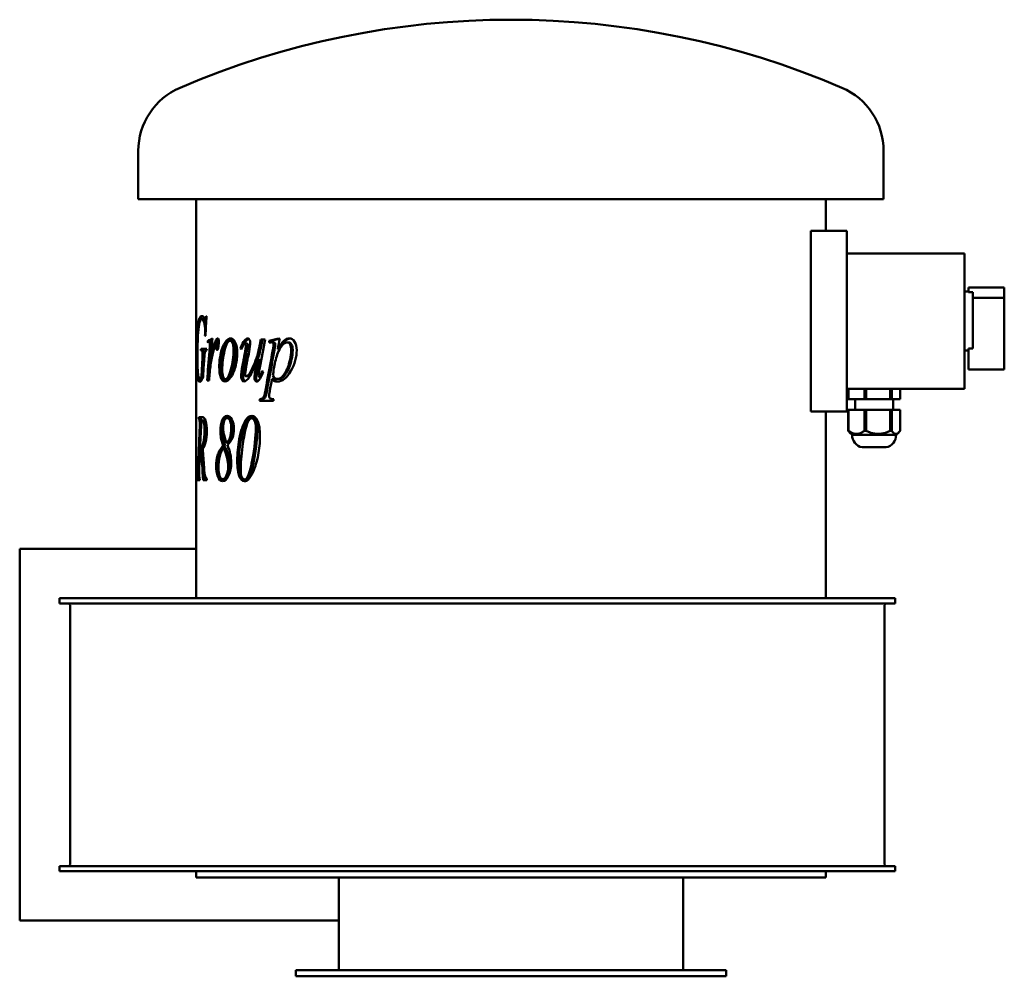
# Model space of a CAD drawing. Header units: millimetres. Extents: x 396 to 864, y 218 to 673.
import ezdxf

# ---------------------------------------------------------------- set-up
doc = ezdxf.new("R2010")
doc.units = ezdxf.units.MM
doc.header["$LTSCALE"] = 3
doc.layers.add('Widoczne (ISO)', color=7, linetype='Continuous', lineweight=50)

msp = doc.modelspace()

# ---------------------------------------------------------------- linework, layer by layer
at = {"layer": 'Widoczne (ISO)'}
for p, q in [((452, 587.75), (452, 610.75)), ((807, 587.75), (807, 610.75)), ((807, 587.75), (452, 587.75)), ((479.5, 484.03), (479.5, 587.75)), ((779.5, 572.75), (779.5, 587.75)), ((772.27, 486.75), (772.27, 572.75)), ((772.27, 572.75), (789.5, 572.75)), ((789.5, 572.75), (789.5, 486.75)), ((789.5, 562), (845.5, 562)), ((845.5, 497.5), (845.5, 562)), ((847.5, 545.75), (864.5, 545.75)), ((847.5, 545.75), (847.5, 543.58)), ((864.5, 540.75), (864.5, 545.75)), ((845.5, 543.75), (847.5, 543.75)), ((849.5, 543.58), (847.5, 543.58)), ((849.5, 543.58), (849.5, 516.67)), ((849.5, 540.75), (864.5, 540.75)), ((864.5, 506.75), (864.5, 540.75)), ((483.23, 530.67), (482.25, 530.67)), ((484.42, 530.67), (483.83, 530.67)), ((484.51, 532.16), (484.31, 532.16)), ((483.76, 522.7), (483.96, 522.7)), ((512.36, 520.98), (510.29, 520.98)), ((484.57, 516.55), (481.87, 516.55)), ((486.1, 520.27), (485.13, 520.27)), ((486.62, 519.66), (485.66, 519.66)), ((486.94, 519.32), (485.99, 519.32)), ((489.75, 518.12), (488.81, 518.12)), ((489.96, 517.38), (489.02, 517.38)), ((496.59, 520.35), (495.7, 520.35)), ((501.25, 516.77), (500.66, 516.77)), ((503.51, 520.54), (502.66, 520.54)), ((503.77, 519.07), (502.93, 519.07)), ((510.77, 519.15), (509.98, 519.15)), ((515.17, 520.37), (514.4, 520.37)), ((514.4, 519.51), (514.4, 520.37)), ((515.17, 519.64), (515.17, 520.37)), ((516.32, 519.66), (515.56, 519.66)), ((519.14, 516.4), (518.39, 516.4)), ((523.61, 519.56), (522.9, 519.56)), ((847.5, 516.67), (849.5, 516.67)), ((847.5, 516.67), (847.5, 506.75)), ((481.82, 515.69), (481.93, 515.69)), ((482.92, 515.69), (481.93, 515.69)), ((483.48, 515.05), (482.5, 515.05)), ((509.53, 511.7), (508.73, 511.7)), ((845.5, 515.75), (847.5, 515.75)), ((486.73, 510.74), (486.41, 510.74)), ((847.5, 506.75), (864.5, 506.75)), ((482.22, 502.5), (481.23, 502.5)), ((482.87, 503.56), (482.1, 503.56)), ((494.42, 502.06), (493.51, 502.06)), ((504.28, 503.44), (503.44, 503.44)), ((510.38, 503.12), (509.58, 503.12)), ((516.43, 502.04), (515.67, 502.04)), ((519.22, 502.19), (518.48, 502.19)), ((484.79, 501.47), (485.71, 501.47)), ((789.5, 497.5), (845.5, 497.5)), ((790.16, 497.5), (790.16, 492.5)), ((790.17, 497.5), (790.17, 492.5)), ((790.32, 497.5), (790.32, 492.5)), ((797.85, 497.5), (797.85, 492.5)), ((798.67, 497.5), (798.67, 492.5)), ((810.19, 497.5), (810.19, 492.5)), ((810.85, 497.5), (810.85, 492.5)), ((814.83, 497.5), (814.83, 492.5)), ((814.84, 497.5), (814.84, 492.5)), ((510.71, 492.6), (509.92, 492.6)), ((790.16, 492.5), (790.17, 492.5)), ((790.17, 492.5), (790.32, 492.5)), ((790.32, 492.5), (797.85, 492.5)), ((793.5, 492.5), (793.5, 487.5)), ((797.85, 492.5), (798.67, 492.5)), ((798.67, 492.5), (810.19, 492.5)), ((810.19, 492.5), (810.85, 492.5)), ((810.85, 492.5), (814.83, 492.5)), ((811.5, 492.5), (811.5, 487.5)), ((814.83, 492.5), (814.84, 492.5)), ((509.78, 491.79), (516.34, 491.79)), ((479.52, 484.03), (479.5, 484.03)), ((480.84, 483.22), (481.83, 483.22)), ((482.49, 484.03), (480.86, 484.03)), ((495.14, 483.54), (494.24, 483.54)), ((506.86, 483.49), (506.03, 483.49)), ((772.27, 486.75), (789.5, 486.75)), ((779.5, 397.75), (779.5, 486.75)), ((790.16, 487.5), (790.17, 487.5)), ((790.16, 487.5), (790.16, 477.46)), ((790.17, 487.5), (790.32, 487.5)), ((790.17, 487.5), (790.17, 477.46)), ((790.32, 487.5), (797.85, 487.5)), ((790.32, 487.5), (790.32, 477.46)), ((797.85, 487.5), (798.67, 487.5)), ((797.85, 487.5), (797.85, 477.46)), ((798.67, 487.5), (810.19, 487.5)), ((798.67, 487.5), (798.67, 477.46)), ((810.19, 487.5), (810.85, 487.5)), ((810.19, 487.5), (810.19, 477.46)), ((810.85, 487.5), (814.83, 487.5)), ((810.85, 487.5), (810.85, 477.46)), ((814.83, 487.5), (814.83, 477.46)), ((814.83, 487.5), (814.84, 487.5)), ((814.84, 487.5), (814.84, 477.46)), ((483.34, 482.46), (482.36, 482.46)), ((479.5, 464.61), (479.5, 476.77)), ((790.8, 476.7), (790.78, 476.72)), ((792, 475.5), (790.8, 476.7)), ((813, 475.5), (792, 475.5)), ((813, 475.5), (814.2, 476.7)), ((814.2, 476.7), (814.22, 476.72)), ((482.85, 470.01), (481.86, 470.01)), ((493.35, 470.35), (492.43, 470.35)), ((493.69, 469.44), (492.77, 469.44)), ((494.96, 471.75), (494.06, 471.75)), ((808.25, 469.63), (796.75, 469.63)), ((479.96, 465.32), (479.5, 465.32)), ((482.37, 468.95), (481.38, 468.95)), ((482.71, 468.61), (481.96, 468.61)), ((479.5, 462.38), (479.89, 462.38)), ((479.5, 397.75), (479.5, 462.38)), ((481, 459.86), (480.51, 459.86)), ((481.05, 455.18), (480.21, 455.18)), ((480.92, 456.18), (480.35, 456.18)), ((504.66, 455.2), (503.82, 455.2)), ((479.99, 454.03), (481.36, 454.03)), ((481.01, 454.83), (480.01, 454.83)), ((482.89, 454.03), (484.58, 454.03)), ((493.17, 454.54), (492.25, 454.54)), ((503.42, 454.32), (502.58, 454.32)), ((395.5, 244.25), (395.5, 421.25)), ((395.5, 421.25), (479.5, 421.25)), ((414.5, 397.75), (414.5, 395.25)), ((414.5, 397.75), (624.86, 397.75)), ((624.86, 395.25), (414.5, 395.25)), ((419.5, 394.45), (419.5, 271.05)), ((624.86, 397.75), (812.5, 397.75)), ((812.5, 395.25), (624.86, 395.25)), ((807.5, 394.45), (807.5, 271.05)), ((812.5, 397.75), (812.5, 395.25)), ((624.86, 270.25), (414.5, 270.25)), ((414.5, 267.75), (414.5, 270.25)), ((624.86, 267.75), (414.5, 267.75)), ((479.5, 267.75), (479.5, 264.75)), ((812.5, 270.25), (624.86, 270.25)), ((812.5, 267.75), (624.86, 267.75)), ((779.5, 267.75), (779.5, 264.75)), ((812.5, 267.75), (812.5, 270.25)), ((779.5, 264.75), (479.5, 264.75)), ((547.5, 220.75), (547.5, 264.75)), ((711.5, 220.75), (711.5, 264.75)), ((547.5, 244.25), (395.5, 244.25)), ((527, 220.75), (732, 220.75)), ((527, 217.75), (527, 220.75)), ((732, 217.75), (732, 220.75)), ((527, 217.75), (732, 217.75))]:
    msp.add_line(p, q, dxfattribs=at)
for centre, radius, start, end in [((629.5, 273.25), 400, 66.7905, 113.2095), ((484.78, 610.75), 32.78, 113.2095, 180), ((774.22, 610.75), 32.78, 0, 66.7905), ((798, 475.5), 6, 180, 257.9753), ((807, 475.5), 6, 282.0247, 0), ((418.7, 394.45), 0.8, 0, 90), ((808.3, 394.45), 0.8, 90, 180), ((418.7, 271.05), 0.8, 270, 0), ((808.3, 271.05), 0.8, 180, 270)]:
    msp.add_arc(centre, radius, start, end, dxfattribs=at)
for centre, ratio, end_param in [((790.23, 489.91), 0.170605, 6.252906), ((790.24, 489.91), 0.175284, 6.317947), ((798.26, 489.91), 0.94026, 6.317947), ((810.52, 489.91), 0.764975, 6.317947)]:
    msp.add_ellipse(centre, major_axis=(0, -12.46), ratio=ratio, start_param=6.248424, end_param=end_param, dxfattribs=at)
for points, knots in [([(479.8, 513.09), (479.8, 515.69), (479.83, 518.16), (479.91, 520.49), (479.99, 522.83), (480.1, 524.81), (480.26, 526.43), (480.43, 528.04), (480.63, 529.32), (480.89, 530.25)], [0, 0, 0, 0, 1, 1, 1, 2, 2, 2, 3, 3, 3, 3]), ([(483.81, 525.15), (483.81, 526.61), (483.65, 527.89), (483.36, 529), (483.07, 530.11), (482.68, 530.67), (482.25, 530.67)], [0, 0, 0, 0, 1, 1, 1, 2, 2, 2, 2]), ([(483.83, 530.67), (483.92, 530.67), (483.99, 530.75), (484.06, 530.92), (484.12, 531.09), (484.2, 531.51), (484.31, 532.16)], [0, 0, 0, 0, 1, 1, 1, 2, 2, 2, 2]), ([(489.74, 521.5), (489.92, 521.5), (490.06, 521.36), (490.17, 521.07), (490.27, 520.78), (490.33, 520.36), (490.33, 519.81)], [0, 0, 0, 0, 1, 1, 1, 2, 2, 2, 2]), ([(490.57, 507.9), (490.57, 510.07), (490.8, 512.25), (491.28, 514.43), (491.77, 516.61), (492.43, 518.33), (493.3, 519.6), (494.18, 520.87), (495.06, 521.5), (495.94, 521.5)], [0, 0, 0, 0, 1, 1, 1, 2, 2, 2, 3, 3, 3, 3]), ([(491.49, 507.9), (491.49, 510.07), (491.72, 512.25), (492.21, 514.43), (492.69, 516.61), (493.34, 518.33), (494.21, 519.6), (494.93, 520.65), (495.66, 521.27), (496.39, 521.44)], [0, 0, 0, 0, 1, 1, 1, 2, 2, 2, 2.82985, 2.82985, 2.82985, 2.82985]), ([(495.94, 521.5), (496.84, 521.5), (497.6, 520.86), (498.21, 519.58), (498.82, 518.29), (499.13, 516.63), (499.13, 514.59)], [0, 0, 0, 0, 1, 1, 1, 2, 2, 2, 2]), ([(504.2, 521.5), (504.53, 521.5), (504.8, 521.29), (505, 520.87), (505.21, 520.46), (505.32, 519.93), (505.32, 519.29)], [0, 0, 0, 0, 1, 1, 1, 2, 2, 2, 2]), ([(518.39, 516.4), (519.47, 518.3), (520.45, 519.62), (521.32, 520.37), (522.19, 521.12), (523.1, 521.5), (524.04, 521.5)], [0, 0, 0, 0, 1, 1, 1, 2, 2, 2, 2]), ([(519.14, 516.4), (520.2, 518.3), (521.18, 519.62), (522.04, 520.37), (522.79, 521.02), (523.56, 521.39), (524.36, 521.48)], [0, 0, 0, 0, 1, 1, 1, 1.862881, 1.862881, 1.862881, 1.862881]), ([(524.04, 521.5), (524.97, 521.5), (525.78, 520.98), (526.45, 519.94), (527.13, 518.91), (527.47, 517.55), (527.47, 515.89)], [0, 0, 0, 0, 1, 1, 1, 2, 2, 2, 2]), ([(489.49, 516.03), (489.37, 516.03), (489.27, 516.14), (489.18, 516.36), (489.1, 516.58), (489.05, 516.92), (489.02, 517.38)], [0, 0, 0, 0, 1, 1, 1, 2, 2, 2, 2]), ([(495.7, 520.35), (494.72, 520.35), (493.85, 518.79), (493.09, 515.69), (492.33, 512.59), (491.97, 509.51), (491.97, 506.45)], [0, 0, 0, 0, 1, 1, 1, 2, 2, 2, 2]), ([(493.51, 502.06), (494.4, 502.06), (495.26, 503.61), (496.1, 506.7), (496.94, 509.78), (497.38, 512.92), (497.38, 516.11)], [0, 0, 0, 0, 1, 1, 1, 2, 2, 2, 2]), ([(494.42, 502.06), (495.3, 502.06), (496.16, 503.61), (496.99, 506.7), (497.82, 509.78), (498.26, 512.92), (498.26, 516.11)], [0, 0, 0, 0, 1, 1, 1, 2, 2, 2, 2]), ([(497.38, 516.11), (497.38, 517.48), (497.22, 518.53), (496.91, 519.26), (496.59, 519.98), (496.19, 520.35), (495.7, 520.35)], [0, 0, 0, 0, 1, 1, 1, 2, 2, 2, 2]), ([(498.26, 516.11), (498.26, 517.48), (498.1, 518.53), (497.79, 519.26), (497.48, 519.98), (497.08, 520.35), (496.59, 520.35)], [0, 0, 0, 0, 1, 1, 1, 2, 2, 2, 2]), ([(502.93, 519.07), (502.72, 519.07), (502.53, 518.96), (502.33, 518.74), (502.14, 518.52), (501.69, 517.7), (501.02, 516.28)], [0, 0, 0, 0, 1, 1, 1, 2, 2, 2, 2]), ([(503.31, 518.44), (503.31, 518.6), (503.27, 518.75), (503.19, 518.88), (503.11, 519.01), (503.02, 519.07), (502.93, 519.07)], [0, 0, 0, 0, 1, 1, 1, 2, 2, 2, 2]), ([(503.44, 503.44), (503.72, 503.44), (504.08, 503.68), (504.53, 504.16), (504.98, 504.64), (505.59, 505.72), (506.36, 507.41), (507.14, 509.09), (507.79, 510.67), (508.31, 512.14), (508.83, 513.61), (509.38, 515.94), (509.98, 519.15)], [0, 0, 0, 0, 1, 1, 1, 2, 2, 2, 3, 3, 3, 4, 4, 4, 4]), ([(504.15, 518.44), (504.15, 518.6), (504.11, 518.75), (504.03, 518.88), (503.95, 519.01), (503.87, 519.07), (503.77, 519.07)], [0, 0, 0, 0, 1, 1, 1, 2, 2, 2, 2]), ([(508.96, 511.7), (509.01, 511.84), (509.07, 511.99), (509.12, 512.14), (509.63, 513.61), (510.18, 515.94), (510.77, 519.15)], [2.900712, 2.900712, 2.900712, 2.900712, 3, 3, 3, 4, 4, 4, 4]), ([(516.47, 518.41), (516.47, 518.8), (516.4, 519.11), (516.25, 519.33), (516.1, 519.55), (515.87, 519.66), (515.56, 519.66)], [0, 0, 0, 0, 1, 1, 1, 2, 2, 2, 2]), ([(517.23, 518.41), (517.23, 518.8), (517.15, 519.11), (517, 519.33), (516.85, 519.55), (516.62, 519.66), (516.32, 519.66)], [0, 0, 0, 0, 1, 1, 1, 2, 2, 2, 2]), ([(522.9, 519.56), (521.76, 519.56), (520.65, 518.65), (519.57, 516.83), (518.49, 515.01), (517.73, 512.87), (517.25, 510.42)], [0, 0, 0, 0, 1, 1, 1, 2, 2, 2, 2]), ([(518.48, 502.19), (519, 502.19), (519.54, 502.4), (520.09, 502.82), (520.64, 503.25), (521.18, 503.88), (521.71, 504.72), (522.25, 505.56), (522.73, 506.53), (523.16, 507.63), (523.6, 508.72), (523.98, 510.01), (524.33, 511.5), (524.67, 512.99), (524.84, 514.46), (524.84, 515.91)], [0, 0, 0, 0, 1, 1, 1, 2, 2, 2, 3, 3, 3, 4, 4, 4, 5, 5, 5, 5]), ([(519.22, 502.19), (519.74, 502.19), (520.28, 502.4), (520.82, 502.82), (521.36, 503.25), (521.9, 503.88), (522.43, 504.72), (522.96, 505.56), (523.44, 506.53), (523.87, 507.63), (524.3, 508.72), (524.69, 510.01), (525.03, 511.5), (525.37, 512.99), (525.54, 514.46), (525.54, 515.91)], [0, 0, 0, 0, 1, 1, 1, 2, 2, 2, 3, 3, 3, 4, 4, 4, 5, 5, 5, 5]), ([(524.84, 515.91), (524.84, 517.09), (524.65, 517.99), (524.26, 518.62), (523.87, 519.25), (523.41, 519.56), (522.9, 519.56)], [0, 0, 0, 0, 1, 1, 1, 2, 2, 2, 2]), ([(525.54, 515.91), (525.54, 517.09), (525.35, 517.99), (524.96, 518.62), (524.57, 519.25), (524.12, 519.56), (523.61, 519.56)], [0, 0, 0, 0, 1, 1, 1, 2, 2, 2, 2]), ([(481.24, 500.79), (480.76, 500.79), (480.47, 501.38), (480.27, 502.57), (480.07, 503.75), (479.96, 505.32), (479.89, 507.27), (479.82, 509.22), (479.8, 511.16), (479.8, 513.09)], [0, 0, 0, 0, 1, 1, 1, 2, 2, 2, 3, 3, 3, 3]), ([(480.14, 512.8), (480.14, 510), (480.2, 507.59), (480.36, 505.56), (480.52, 503.52), (480.77, 502.5), (481.23, 502.5)], [0, 0, 0, 0, 1, 1, 1, 2, 2, 2, 2]), ([(484.52, 515.69), (484.22, 515.67), (484.02, 515.54), (483.9, 515.29), (483.78, 515.03), (483.67, 514.6), (483.58, 514)], [0, 0, 0, 0, 1, 1, 1, 2, 2, 2, 2]), ([(499.13, 514.59), (499.13, 512.37), (498.84, 510.17), (498.27, 508.01), (497.7, 505.84), (496.92, 504.13), (495.97, 502.86), (495.01, 501.59), (494.13, 500.96), (493.3, 500.96)], [0, 0, 0, 0, 1, 1, 1, 2, 2, 2, 3, 3, 3, 3]), ([(508.73, 511.7), (507.19, 507.59), (505.95, 504.78), (504.97, 503.25), (503.99, 501.72), (503.12, 500.96), (502.34, 500.96)], [0, 0, 0, 0, 1, 1, 1, 2, 2, 2, 2]), ([(527.47, 515.89), (527.47, 512.63), (526.49, 509.33), (524.61, 505.98), (522.72, 502.63), (520.58, 500.96), (518.23, 500.96)], [0, 0, 0, 0, 1, 1, 1, 2, 2, 2, 2]), ([(493.3, 500.96), (492.45, 500.96), (491.79, 501.61), (491.3, 502.9), (490.8, 504.19), (490.57, 505.85), (490.57, 507.9)], [0, 0, 0, 0, 1, 1, 1, 2, 2, 2, 2]), ([(493.76, 501.02), (493.13, 501.22), (492.62, 501.84), (492.22, 502.9), (491.73, 504.19), (491.49, 505.85), (491.49, 507.9)], [0.182812, 0.182812, 0.182812, 0.182812, 1, 1, 1, 2, 2, 2, 2]), ([(481.23, 502.5), (481.34, 502.5), (481.46, 502.57), (481.57, 502.7), (481.68, 502.83), (481.85, 503.12), (482.1, 503.56)], [0, 0, 0, 0, 1, 1, 1, 2, 2, 2, 2]), ([(482.83, 502.95), (482.41, 502.08), (482.1, 501.5), (481.88, 501.22), (481.66, 500.93), (481.45, 500.79), (481.24, 500.79)], [0, 0, 0, 0, 1, 1, 1, 2, 2, 2, 2]), ([(482.22, 502.5), (482.33, 502.5), (482.44, 502.57), (482.55, 502.7), (482.63, 502.78), (482.72, 502.93), (482.84, 503.14)], [0, 0, 0, 0, 1, 1, 1, 1.639853, 1.639853, 1.639853, 1.639853]), ([(491.97, 506.45), (491.97, 505.04), (492.11, 503.96), (492.4, 503.2), (492.69, 502.44), (493.06, 502.06), (493.51, 502.06)], [0, 0, 0, 0, 1, 1, 1, 2, 2, 2, 2]), ([(502.34, 500.96), (501.96, 500.96), (501.65, 501.19), (501.4, 501.66), (501.15, 502.12), (501.03, 502.72), (501.03, 503.44)], [0, 0, 0, 0, 1, 1, 1, 2, 2, 2, 2]), ([(502.81, 501.05), (502.6, 501.16), (502.42, 501.36), (502.26, 501.66), (502.01, 502.12), (501.89, 502.72), (501.89, 503.44)], [0.35814, 0.35814, 0.35814, 0.35814, 1, 1, 1, 2, 2, 2, 2]), ([(502.87, 504.37), (502.87, 504.07), (502.92, 503.84), (503.02, 503.68), (503.13, 503.52), (503.26, 503.44), (503.44, 503.44)], [0, 0, 0, 0, 1, 1, 1, 2, 2, 2, 2]), ([(504.28, 503.44), (504.55, 503.44), (504.91, 503.68), (505.36, 504.16), (505.5, 504.31), (505.66, 504.53), (505.84, 504.8)], [0, 0, 0, 0, 1, 1, 1, 1.317762, 1.317762, 1.317762, 1.317762]), ([(508.29, 500.96), (508.01, 500.96), (507.77, 501.12), (507.6, 501.45), (507.42, 501.78), (507.33, 502.19), (507.33, 502.7)], [0, 0, 0, 0, 1, 1, 1, 2, 2, 2, 2]), ([(508.74, 501.07), (508.61, 501.15), (508.5, 501.27), (508.41, 501.45), (508.24, 501.78), (508.15, 502.19), (508.15, 502.7)], [0.463069, 0.463069, 0.463069, 0.463069, 1, 1, 1, 2, 2, 2, 2]), ([(509.33, 503.83), (509.33, 503.58), (509.35, 503.4), (509.39, 503.29), (509.44, 503.17), (509.5, 503.12), (509.58, 503.12)], [0, 0, 0, 0, 1, 1, 1, 2, 2, 2, 2]), ([(509.58, 503.12), (509.7, 503.12), (509.82, 503.22), (509.96, 503.44), (510.1, 503.65), (510.45, 504.55), (511.02, 506.13)], [0, 0, 0, 0, 1, 1, 1, 2, 2, 2, 2]), ([(518.23, 500.96), (517.74, 500.96), (517.3, 501.04), (516.92, 501.19), (516.55, 501.35), (516.13, 501.63), (515.67, 502.04)], [0, 0, 0, 0, 1, 1, 1, 2, 2, 2, 2]), ([(518.61, 500.97), (518.27, 501), (517.96, 501.08), (517.68, 501.19), (517.3, 501.35), (516.88, 501.63), (516.43, 502.04)], [0.252936, 0.252936, 0.252936, 0.252936, 1, 1, 1, 2, 2, 2, 2]), ([(509.92, 492.6), (510.75, 492.67), (511.32, 492.9), (511.62, 493.31), (511.91, 493.72), (512.23, 494.87), (512.55, 496.74)], [0, 0, 0, 0, 1, 1, 1, 2, 2, 2, 2]), ([(510.71, 492.6), (511.54, 492.67), (512.11, 492.9), (512.4, 493.31), (512.7, 493.72), (513.01, 494.87), (513.33, 496.74)], [0, 0, 0, 0, 1, 1, 1, 2, 2, 2, 2]), ([(514.29, 494.15), (514.29, 493.82), (514.35, 493.54), (514.46, 493.31), (514.57, 493.08), (514.75, 492.91), (515, 492.79), (515.24, 492.66), (515.74, 492.6), (516.49, 492.6)], [0, 0, 0, 0, 1, 1, 1, 2, 2, 2, 3, 3, 3, 3]), ([(481.29, 480.81), (481.29, 481.48), (481.24, 482.06), (481.16, 482.53), (481.08, 483), (480.96, 483.23), (480.83, 483.22)], [0, 0, 0, 0, 1, 1, 1, 2, 2, 2, 2]), ([(482.17, 482.39), (482.17, 482.44), (482.16, 482.49), (482.15, 482.53), (482.07, 482.99), (481.96, 483.22), (481.83, 483.22)], [0.905822, 0.905822, 0.905822, 0.905822, 1, 1, 1, 1.966667, 1.966667, 1.966667, 1.966667]), ([(482.49, 484.03), (483.15, 484.03), (483.72, 483.41), (484.07, 482.17), (484.42, 480.94), (484.62, 479.31), (484.62, 477.29)], [0, 0, 0, 0, 1, 1, 1, 2, 2, 2, 2]), ([(491.1, 477.46), (491.1, 479.42), (491.38, 481.1), (491.97, 482.52), (492.56, 483.93), (493.31, 484.64), (494.27, 484.64)], [0, 0, 0, 0, 1, 1, 1, 2, 2, 2, 2]), ([(492.03, 477.46), (492.03, 479.42), (492.3, 481.1), (492.89, 482.52), (493.38, 483.71), (493.99, 484.4), (494.74, 484.58)], [0, 0, 0, 0, 1, 1, 1, 1.841268, 1.841268, 1.841268, 1.841268]), ([(494.24, 483.54), (493.67, 483.54), (493.22, 483.12), (492.89, 482.3), (492.56, 481.47), (492.39, 480.41), (492.39, 479.1)], [0, 0, 0, 0, 1, 1, 1, 2, 2, 2, 2]), ([(496.3, 478.68), (496.3, 480.19), (496.1, 481.37), (495.72, 482.24), (495.33, 483.1), (494.83, 483.54), (494.24, 483.54)], [0, 0, 0, 0, 1, 1, 1, 2, 2, 2, 2]), ([(494.27, 484.64), (495.2, 484.64), (495.99, 484.03), (496.61, 482.8), (497.24, 481.57), (497.56, 480.14), (497.56, 478.51)], [0, 0, 0, 0, 1, 1, 1, 2, 2, 2, 2]), ([(497.19, 478.68), (497.19, 480.19), (496.99, 481.37), (496.61, 482.24), (496.23, 483.1), (495.73, 483.54), (495.14, 483.54)], [0, 0, 0, 0, 1, 1, 1, 2, 2, 2, 2]), ([(506.03, 483.49), (505.55, 483.49), (505.06, 483.15), (504.58, 482.48), (504.09, 481.81), (503.59, 480.41), (503.08, 478.29), (502.58, 476.17), (502.1, 473.43), (501.65, 470.08)], [0, 0, 0, 0, 1, 1, 1, 2, 2, 2, 3, 3, 3, 3]), ([(506, 484.64), (507.08, 484.64), (508.01, 483.85), (508.78, 482.27), (509.55, 480.7), (509.94, 478.21), (509.94, 474.81)], [0, 0, 0, 0, 1, 1, 1, 2, 2, 2, 2]), ([(507.97, 478.71), (507.97, 480.34), (507.77, 481.55), (507.38, 482.32), (507, 483.1), (506.54, 483.49), (506.03, 483.49)], [0, 0, 0, 0, 1, 1, 1, 2, 2, 2, 2]), ([(508.78, 478.71), (508.78, 480.34), (508.58, 481.55), (508.2, 482.32), (507.81, 483.1), (507.36, 483.49), (506.86, 483.49)], [0, 0, 0, 0, 1, 1, 1, 2, 2, 2, 2]), ([(483.53, 477.38), (483.53, 479.02), (483.42, 480.27), (483.22, 481.15), (483.01, 482.02), (482.71, 482.46), (482.36, 482.46)], [0, 0, 0, 0, 1, 1, 1, 2, 2, 2, 2]), ([(484.5, 477.38), (484.5, 479.02), (484.39, 480.27), (484.19, 481.15), (483.99, 482.02), (483.69, 482.46), (483.34, 482.46)], [0, 0, 0, 0, 1, 1, 1, 2, 2, 2, 2]), ([(494.06, 471.75), (494.74, 472.29), (495.29, 473.18), (495.69, 474.42), (496.09, 475.66), (496.3, 477.08), (496.3, 478.68)], [0, 0, 0, 0, 1, 1, 1, 2, 2, 2, 2]), ([(497.56, 478.51), (497.56, 476.89), (497.3, 475.42), (496.79, 474.09), (496.28, 472.75), (495.48, 471.66), (494.43, 470.81)], [0, 0, 0, 0, 1, 1, 1, 2, 2, 2, 2]), ([(494.96, 471.75), (495.64, 472.29), (496.19, 473.18), (496.59, 474.42), (496.98, 475.66), (497.19, 477.08), (497.19, 478.68)], [0, 0, 0, 0, 1, 1, 1, 2, 2, 2, 2]), ([(481.86, 470.01), (482.31, 470.01), (482.72, 470.71), (483.04, 472.13), (483.35, 473.54), (483.53, 475.29), (483.53, 477.38)], [0, 0, 0, 0, 1, 1, 1, 2, 2, 2, 2]), ([(484.62, 477.29), (484.62, 475.36), (484.42, 473.59), (484.05, 471.99), (483.69, 470.39), (483.21, 469.38), (482.68, 468.95)], [0, 0, 0, 0, 1, 1, 1, 2, 2, 2, 2]), ([(482.85, 470.01), (483.29, 470.01), (483.7, 470.71), (484.01, 472.13), (484.33, 473.54), (484.5, 475.29), (484.5, 477.38)], [0, 0, 0, 0, 1, 1, 1, 2, 2, 2, 2]), ([(492.43, 470.35), (491.9, 471.97), (491.56, 473.3), (491.37, 474.34), (491.19, 475.39), (491.1, 476.43), (491.1, 477.46)], [0, 0, 0, 0, 1, 1, 1, 2, 2, 2, 2]), ([(493.35, 470.35), (492.82, 471.97), (492.48, 473.3), (492.3, 474.34), (492.11, 475.39), (492.03, 476.43), (492.03, 477.46)], [0, 0, 0, 0, 1, 1, 1, 2, 2, 2, 2]), ([(509.94, 474.81), (509.94, 471.88), (509.65, 468.9), (509.08, 465.86), (508.51, 462.82), (507.71, 460.19), (506.7, 457.97)], [0, 0, 0, 0, 1, 1, 1, 2, 2, 2, 2]), ([(489.09, 460.81), (489.09, 462.48), (489.3, 464.12), (489.75, 465.72), (490.2, 467.32), (491.05, 468.86), (492.43, 470.35)], [0, 0, 0, 0, 1, 1, 1, 2, 2, 2, 2]), ([(490.02, 460.81), (490.02, 462.48), (490.24, 464.12), (490.68, 465.72), (491.13, 467.32), (491.97, 468.86), (493.35, 470.35)], [0, 0, 0, 0, 1, 1, 1, 2, 2, 2, 2]), ([(492.77, 469.44), (491.87, 468.53), (491.22, 467.2), (490.79, 465.47), (490.36, 463.74), (490.16, 461.88), (490.16, 459.88)], [0, 0, 0, 0, 1, 1, 1, 2, 2, 2, 2]), ([(494.78, 460.54), (494.78, 461.77), (494.63, 463.07), (494.34, 464.43), (494.05, 465.79), (493.51, 467.46), (492.77, 469.44)], [0, 0, 0, 0, 1, 1, 1, 2, 2, 2, 2]), ([(495.67, 460.54), (495.67, 461.77), (495.53, 463.07), (495.24, 464.43), (494.95, 465.79), (494.42, 467.46), (493.69, 469.44)], [0, 0, 0, 0, 1, 1, 1, 2, 2, 2, 2]), ([(494.43, 470.81), (495.05, 469.28), (495.52, 467.84), (495.82, 466.5), (496.11, 465.16), (496.26, 463.82), (496.26, 462.48)], [0, 0, 0, 0, 1, 1, 1, 2, 2, 2, 2]), ([(483.3, 460.15), (483.46, 458), (483.62, 456.59), (483.79, 455.94), (483.96, 455.28), (484.23, 454.92), (484.64, 454.83)], [0, 0, 0, 0, 1, 1, 1, 2, 2, 2, 2]), ([(492.16, 453.51), (491.19, 453.51), (490.45, 454.24), (489.9, 455.7), (489.35, 457.17), (489.09, 458.87), (489.09, 460.81)], [0, 0, 0, 0, 1, 1, 1, 2, 2, 2, 2]), ([(490.16, 459.88), (490.16, 458.28), (490.34, 456.99), (490.72, 456.01), (491.1, 455.03), (491.6, 454.54), (492.25, 454.54)], [0, 0, 0, 0, 1, 1, 1, 2, 2, 2, 2]), ([(496.26, 462.48), (496.26, 460.08), (495.84, 457.98), (495.02, 456.19), (494.21, 454.41), (493.24, 453.51), (492.16, 453.51)], [0, 0, 0, 0, 1, 1, 1, 2, 2, 2, 2]), ([(492.25, 454.54), (492.93, 454.54), (493.53, 455.13), (494.03, 456.3), (494.52, 457.48), (494.78, 458.89), (494.78, 460.54)], [0, 0, 0, 0, 1, 1, 1, 2, 2, 2, 2]), ([(493.17, 454.54), (493.84, 454.54), (494.44, 455.13), (494.93, 456.3), (495.42, 457.48), (495.67, 458.89), (495.67, 460.54)], [0, 0, 0, 0, 1, 1, 1, 2, 2, 2, 2]), ([(502.59, 453.51), (501.56, 453.51), (500.74, 454.3), (500.08, 455.88), (499.43, 457.45), (499.12, 459.95), (499.12, 463.36)], [0, 0, 0, 0, 1, 1, 1, 2, 2, 2, 2]), ([(503.04, 453.55), (502.2, 453.73), (501.51, 454.51), (500.95, 455.88), (500.3, 457.45), (499.98, 459.95), (499.98, 463.36)], [0.132151, 0.132151, 0.132151, 0.132151, 1, 1, 1, 2, 2, 2, 2]), ([(492.62, 453.57), (491.88, 453.77), (491.29, 454.48), (490.83, 455.7), (490.8, 455.78), (490.77, 455.86), (490.75, 455.94)], [0.1616788, 0.1616788, 0.1616788, 0.1616788, 1, 1, 1, 1.0530849, 1.0530849, 1.0530849, 1.0530849]), ([(500.78, 458.9), (500.78, 457.37), (500.95, 456.22), (501.3, 455.46), (501.65, 454.7), (502.07, 454.32), (502.58, 454.32)], [0, 0, 0, 0, 1, 1, 1, 2, 2, 2, 2])]:
    msp.add_open_spline(points, degree=3, knots=knots, dxfattribs=at)
for points in [[(482.25, 530.67), (481.36, 530.67), (480.85, 528.52), (480.51, 524.22)], [(480.89, 530.25), (481.25, 531.52), (481.7, 532.16), (482.25, 532.16)], [(481.99, 530.6), (482.21, 531.28), (482.46, 531.74), (482.75, 531.98)], [(482.25, 532.16), (482.66, 532.16), (483.07, 531.8), (483.47, 531.08)], [(484.32, 529.04), (484.04, 530.12), (483.66, 530.67), (483.23, 530.67)], [(483.47, 531.08), (483.63, 530.8), (483.75, 530.67), (483.83, 530.67)], [(484.51, 532.16), (484.32, 529.01), (484.14, 525.85), (483.96, 522.7)], [(480.51, 524.22), (480.24, 520.82), (480.14, 517.01), (480.14, 512.8)], [(483.76, 522.7), (483.79, 523.81), (483.81, 524.63), (483.81, 525.15)], [(485.13, 520.27), (485.82, 520.68), (486.56, 521.09), (487.37, 521.5)], [(486.1, 520.27), (486.48, 520.51), (486.89, 520.74), (487.32, 520.98)], [(487.37, 521.5), (487.04, 517.91), (486.72, 514.33), (486.41, 510.74)], [(488.7, 520), (489.12, 521), (489.47, 521.5), (489.74, 521.5)], [(489.64, 520), (489.83, 520.46), (490.01, 520.82), (490.17, 521.07)], [(502.66, 520.54), (503.21, 521.18), (503.73, 521.5), (504.2, 521.5)], [(503.51, 520.54), (503.88, 520.97), (504.23, 521.26), (504.57, 521.4)], [(512.36, 520.98), (511.51, 516.52), (510.69, 512.06), (509.87, 507.6)], [(509.98, 519.15), (510.08, 519.76), (510.18, 520.37), (510.29, 520.98)], [(510.77, 519.15), (510.88, 519.76), (510.98, 520.37), (511.08, 520.98)], [(514.4, 520.37), (516.02, 520.75), (517.68, 521.12), (519.39, 521.5)], [(515.17, 520.37), (516.53, 520.69), (517.93, 521.01), (519.35, 521.33)], [(519.39, 521.5), (519.06, 519.8), (518.72, 518.1), (518.39, 516.4)], [(481.82, 515.69), (481.84, 515.98), (481.85, 516.26), (481.87, 516.55)], [(482.81, 515.69), (482.82, 515.98), (482.84, 516.26), (482.85, 516.55)], [(484.57, 516.55), (484.56, 516.26), (484.54, 515.98), (484.52, 515.69)], [(485.21, 519.46), (485.19, 519.73), (485.16, 520), (485.13, 520.27)], [(485.66, 519.66), (485.58, 519.66), (485.43, 519.6), (485.21, 519.46)], [(485.99, 519.32), (485.9, 519.55), (485.79, 519.66), (485.66, 519.66)], [(485.87, 515.22), (486.01, 516.83), (486.08, 517.96), (486.08, 518.63)], [(486.08, 518.63), (486.08, 518.91), (486.05, 519.14), (485.99, 519.32)], [(486.16, 519.66), (486.14, 519.87), (486.12, 520.07), (486.1, 520.27)], [(486.41, 510.74), (487.2, 515.15), (487.97, 518.24), (488.7, 520)], [(486.94, 519.32), (486.86, 519.55), (486.75, 519.66), (486.62, 519.66)], [(487.98, 516.21), (487.57, 514.77), (487.14, 512.9), (486.7, 510.59)], [(487.04, 518.63), (487.04, 518.91), (487.01, 519.14), (486.94, 519.32)], [(486.98, 517.13), (487.02, 517.77), (487.04, 518.27), (487.04, 518.63)], [(488.56, 517.95), (488.43, 517.73), (488.23, 517.15), (487.98, 516.21)], [(488.81, 518.12), (488.72, 518.12), (488.64, 518.06), (488.56, 517.95)], [(488.95, 517.95), (488.91, 518.06), (488.87, 518.12), (488.81, 518.12)], [(489.02, 517.38), (489.01, 517.66), (488.99, 517.85), (488.95, 517.95)], [(488.99, 518.12), (489.21, 518.86), (489.43, 519.49), (489.64, 520)], [(490.05, 517.04), (489.92, 516.37), (489.73, 516.03), (489.49, 516.03)], [(489.89, 517.95), (489.85, 518.06), (489.8, 518.12), (489.75, 518.12)], [(489.96, 517.38), (489.95, 517.66), (489.93, 517.85), (489.89, 517.95)], [(490.01, 516.85), (489.99, 517.01), (489.97, 517.18), (489.96, 517.38)], [(490.33, 519.81), (490.33, 518.84), (490.23, 517.92), (490.05, 517.04)], [(500.66, 516.77), (501.28, 518.48), (501.95, 519.74), (502.66, 520.54)], [(501.02, 516.28), (500.9, 516.44), (500.78, 516.61), (500.66, 516.77)], [(502.37, 518.78), (502.73, 519.51), (503.11, 520.1), (503.51, 520.54)], [(502.86, 515.37), (503.16, 517.01), (503.31, 518.03), (503.31, 518.44)], [(503.7, 515.37), (504, 517.01), (504.15, 518.03), (504.15, 518.44)], [(505.32, 519.29), (505.32, 518.49), (505.13, 517.08), (504.75, 515.05)], [(512.55, 496.74), (513.72, 503.21), (514.92, 509.67), (516.13, 516.13)], [(513.33, 496.74), (514.49, 503.21), (515.68, 509.67), (516.89, 516.13)], [(515.56, 519.66), (515.28, 519.66), (514.9, 519.61), (514.4, 519.51)], [(516.13, 516.13), (516.36, 517.36), (516.47, 518.12), (516.47, 518.41)], [(516.89, 516.13), (517.11, 517.36), (517.23, 518.12), (517.23, 518.41)], [(482.5, 515.05), (482.38, 515.48), (482.18, 515.69), (481.93, 515.69)], [(482.1, 503.56), (482.24, 506.13), (482.38, 508.71), (482.52, 511.28)], [(482.62, 513.83), (482.62, 514.37), (482.58, 514.78), (482.5, 515.05)], [(482.52, 511.28), (482.58, 512.34), (482.62, 513.19), (482.62, 513.83)], [(483.48, 515.05), (483.36, 515.48), (483.16, 515.69), (482.92, 515.69)], [(483.58, 514), (483.53, 513.61), (483.44, 512.45), (483.31, 510.52)], [(483.59, 514.05), (483.58, 514.48), (483.55, 514.82), (483.48, 515.05)], [(484.79, 501.47), (485.13, 506.06), (485.49, 510.64), (485.87, 515.22)], [(501.64, 508.53), (502.04, 510.81), (502.45, 513.09), (502.86, 515.37)], [(502.49, 508.53), (502.89, 510.81), (503.3, 513.09), (503.7, 515.37)], [(504.75, 515.05), (504.3, 512.7), (503.85, 510.35), (503.41, 507.99)], [(507.51, 504.69), (507.65, 505.7), (508.05, 508.04), (508.73, 511.7)], [(508.32, 504.69), (508.46, 505.7), (508.86, 508.04), (509.53, 511.7)], [(483.31, 510.52), (483.15, 507.99), (482.99, 505.47), (482.83, 502.95)], [(486.22, 507.28), (486.04, 505.62), (485.94, 504.61), (485.92, 504.27)], [(486.12, 506.32), (486.23, 507.8), (486.35, 509.27), (486.47, 510.74)], [(486.7, 510.59), (486.51, 509.61), (486.36, 508.51), (486.22, 507.28)], [(501.03, 503.44), (501.03, 504.55), (501.23, 506.25), (501.64, 508.53)], [(501.89, 503.44), (501.89, 504.55), (502.09, 506.25), (502.49, 508.53)], [(503.41, 507.99), (503.05, 506.08), (502.87, 504.87), (502.87, 504.37)], [(509.87, 507.6), (509.51, 505.61), (509.33, 504.35), (509.33, 503.83)], [(517.25, 510.42), (516.83, 508.21), (516.42, 506.01), (516.01, 503.8)], [(481.75, 501.06), (481.54, 501.33), (481.39, 501.81), (481.27, 502.5)], [(485.92, 504.27), (485.85, 503.34), (485.78, 502.41), (485.71, 501.47)], [(507.33, 502.7), (507.33, 503.21), (507.39, 503.87), (507.51, 504.69)], [(508.15, 502.7), (508.15, 503.21), (508.21, 503.87), (508.32, 504.69)], [(511.43, 505.62), (510.8, 503.82), (510.17, 502.52), (509.52, 501.72)], [(510.38, 503.12), (510.38, 503.12), (510.39, 503.12), (510.39, 503.12)], [(511.02, 506.13), (511.16, 505.96), (511.29, 505.79), (511.43, 505.62)], [(515.67, 502.04), (515.31, 500.13), (514.96, 498.23), (514.61, 496.33)], [(516.01, 503.8), (516.6, 502.72), (517.42, 502.19), (518.48, 502.19)], [(509.52, 501.72), (509.1, 501.21), (508.69, 500.96), (508.29, 500.96)], [(509.78, 491.79), (509.83, 492.06), (509.87, 492.33), (509.92, 492.6)], [(510.58, 491.79), (510.63, 492.06), (510.67, 492.33), (510.71, 492.6)], [(514.61, 496.33), (514.4, 495.22), (514.29, 494.49), (514.29, 494.15)], [(516.49, 492.6), (516.44, 492.33), (516.39, 492.06), (516.34, 491.79)], [(479.52, 484.03), (479.51, 481.61), (479.5, 479.19), (479.5, 476.77)], [(480.83, 483.22), (480.84, 483.49), (480.85, 483.76), (480.86, 484.03)], [(481.82, 483.22), (481.83, 483.49), (481.84, 483.76), (481.86, 484.03)], [(503.13, 482.6), (503.97, 483.96), (504.92, 484.64), (506, 484.64)], [(503.97, 482.6), (504.69, 483.78), (505.5, 484.44), (506.4, 484.6)], [(479.5, 479.17), (479.5, 480.18), (479.5, 480.97), (479.51, 481.52)], [(479.5, 478.77), (479.5, 478.91), (479.5, 479.04), (479.5, 479.17)], [(481.21, 478), (481.26, 479.21), (481.29, 480.14), (481.29, 480.81)], [(482.04, 482.29), (481.83, 478.26), (481.63, 474.23), (481.44, 470.2)], [(482.36, 482.46), (482.26, 482.46), (482.16, 482.4), (482.04, 482.29)], [(492.39, 479.1), (492.39, 478.1), (492.48, 477.19), (492.65, 476.35)], [(500.08, 473.54), (500.86, 477.52), (501.86, 480.54), (503.13, 482.6)], [(500.95, 473.54), (501.72, 477.52), (502.71, 480.54), (503.97, 482.6)], [(506.26, 463.36), (507.38, 469.65), (507.97, 474.77), (507.97, 478.71)], [(507.08, 463.36), (508.2, 469.65), (508.78, 474.77), (508.78, 478.71)], [(480.51, 459.86), (480.72, 465.9), (480.95, 471.95), (481.21, 478)], [(492.65, 476.35), (492.91, 475.11), (493.37, 473.58), (494.06, 471.75)], [(481.44, 470.2), (481.59, 470.07), (481.74, 470.01), (481.86, 470.01)], [(481.83, 468.95), (481.84, 469.3), (481.86, 469.65), (481.87, 470.01)], [(499.12, 463.36), (499.12, 466.75), (499.43, 470.14), (500.08, 473.54)], [(499.98, 463.36), (499.98, 466.75), (500.3, 470.14), (500.95, 473.54)], [(501.65, 470.08), (501.07, 465.7), (500.78, 461.97), (500.78, 458.9)], [(479.5, 462.38), (479.5, 463.36), (479.5, 464.34), (479.5, 465.32)], [(479.96, 465.32), (479.93, 464.34), (479.91, 463.36), (479.89, 462.38)], [(481.38, 468.95), (481.24, 465.77), (481.1, 462.6), (480.98, 459.42)], [(481.96, 468.61), (481.76, 468.59), (481.57, 468.71), (481.38, 468.95)], [(482.89, 454.03), (482.56, 458.89), (482.24, 463.75), (481.96, 468.61)], [(482.7, 468.65), (482.59, 468.71), (482.48, 468.81), (482.37, 468.95)], [(482.68, 468.95), (482.88, 466.02), (483.08, 463.09), (483.3, 460.15)], [(480.35, 456.18), (480.4, 456.88), (480.45, 458.11), (480.51, 459.86)], [(490.35, 457.37), (490.13, 458.42), (490.02, 459.57), (490.02, 460.81)], [(503.82, 455.2), (504.75, 456.8), (505.57, 459.52), (506.26, 463.36)], [(504.66, 455.2), (505.58, 456.8), (506.39, 459.52), (507.08, 463.36)], [(480.01, 454.83), (480.1, 454.88), (480.17, 455), (480.21, 455.18)], [(480.21, 455.18), (480.27, 455.42), (480.32, 455.76), (480.35, 456.18)], [(480.98, 459.42), (480.93, 458.34), (480.91, 457.43), (480.91, 456.7)], [(480.91, 456.7), (480.91, 456.13), (480.94, 455.68), (481, 455.35)], [(481, 455.35), (481.04, 455.12), (481.17, 454.95), (481.4, 454.83)], [(481.01, 454.83), (481.07, 454.87), (481.12, 454.93), (481.16, 455.01)], [(483.87, 454.03), (483.82, 454.77), (483.77, 455.52), (483.72, 456.27)], [(502.58, 454.32), (503.06, 454.32), (503.47, 454.61), (503.82, 455.2)], [(503.42, 454.32), (503.9, 454.32), (504.31, 454.61), (504.66, 455.2)], [(506.7, 457.97), (505.91, 456.22), (505.09, 454.96), (504.25, 454.17)], [(479.99, 454.03), (480, 454.29), (480.01, 454.56), (480.01, 454.83)], [(480.99, 454.03), (481, 454.29), (481, 454.56), (481.01, 454.83)], [(481.4, 454.83), (481.38, 454.56), (481.37, 454.29), (481.36, 454.03)], [(484.64, 454.83), (484.62, 454.56), (484.6, 454.29), (484.58, 454.03)], [(504.25, 454.17), (503.77, 453.73), (503.21, 453.51), (502.59, 453.51)]]:
    msp.add_open_spline(points, degree=3, dxfattribs=at)
for points, weights in [([(790.78, 476.72), (790.48, 477.02), (790.16, 477.46)], [1.08875936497, 1.07445918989, 1.05441349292]), ([(790.8, 476.7), (790.49, 477.01), (790.17, 477.46)], [1.08973278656, 1.07514618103, 1.05441349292]), ([(790.32, 477.46), (794.09, 474.71), (797.85, 477.46)], [1.05441349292, 1.19428937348, 1.05441349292]), ([(798.67, 477.46), (804.43, 474.71), (810.19, 477.46)], [1.05441349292, 1.19428937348, 1.05441349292]), ([(810.85, 477.46), (812.84, 474.71), (814.83, 477.46)], [1.05441349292, 1.19428937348, 1.05441349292]), ([(814.21, 476.71), (814.52, 477.01), (814.84, 477.46)], [1.08924786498, 1.07480275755, 1.05441349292])]:
    msp.add_rational_spline(points, weights, degree=2, dxfattribs=at)

doc.saveas('drawing.dxf')
